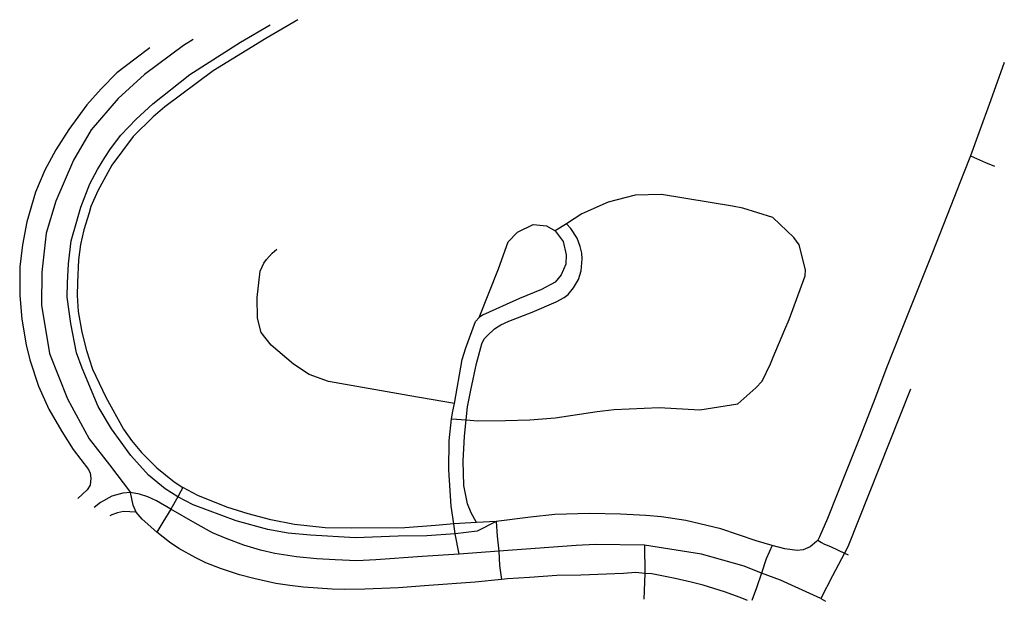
# Model space of a CAD drawing. Header units: metres. Extents: x 92353 to 92619, y 1600225 to 1600382.
import ezdxf

# ---------------------------------------------------------------- set-up
doc = ezdxf.new("R2010")
doc.units = ezdxf.units.M
doc.header["$LTSCALE"] = 25.4
doc.layers.add('elveg20.v_kartverket_255_veglenke', color=10, linetype='Continuous')

msp = doc.modelspace()

# ---------------------------------------------------------------- linework, layer by layer
at = {"layer": 'elveg20.v_kartverket_255_veglenke'}
for p, q in [((92500.47, 1600326.99, 112.28), (92497.47, 1600325.06, 112.24)), ((92469.45, 1600274.39, 108.94), (92473.43, 1600274.05, 108.94)), ((92395.58, 1600253.32, 112.34), (92393.63, 1600250, 113.4)), ((92476.19, 1600246.41, 106.6), (92470.05, 1600246, 107.12)), ((92470.46, 1600243.31, 106.96), (92470.05, 1600246, 107.12)), ((92481.48, 1600246.63, 106.18), (92476.19, 1600246.41, 106.6)), ((92481.48, 1600246.63, 106.18), (92481.78, 1600242.72, 107.12)), ((92471.56, 1600237.87, 107.83), (92470.46, 1600243.31, 106.96)), ((92481.78, 1600242.72, 107.12), (92482.2, 1600238.61, 107.17)), ((92521.57, 1600240.28, 104.14), (92521.64, 1600232.65, 104.38)), ((92556.01, 1600240.14, 102.22), (92554.44, 1600236.53, 102.09)), ((92571.99, 1600239.77, 101.29), (92575.54, 1600238.14, 101.08)), ((92482.2, 1600238.61, 107.17), (92471.56, 1600237.87, 107.83)), ((92482.2, 1600238.61, 107.17), (92482.46, 1600234.76, 107.01)), ((92554.44, 1600236.53, 102.09), (92553.14, 1600232.71, 101.87)), ((92575.54, 1600238.14, 101.08), (92576.56, 1600237.68, 101.06)), ((92521.64, 1600232.65, 104.38), (92521.36, 1600225.72, 104.43)), ((92553.14, 1600232.71, 101.87), (92551.79, 1600228.75, 101.74)), ((92569.18, 1600225.89, 100.54), (92570.41, 1600225.11, 100.47))]:
    msp.add_line(p, q, dxfattribs=at)
for points in [[(92395.58, 1600253.32, 112.34), (92392.13, 1600255.45, 112.88), (92387.64, 1600259.18, 113.31), (92382.91, 1600264.48, 113.77), (92377.64, 1600271.66, 114.42), (92374.03, 1600277.67, 114.91), (92369.72, 1600287.99, 115.55), (92368.24, 1600292.16, 115.91), (92366.65, 1600300.04, 116.5), (92365.69, 1600307.19, 116.93), (92365.81, 1600311.05, 117.23), (92366.01, 1600316.2, 117.47), (92366.78, 1600322.4, 117.93), (92368.27, 1600327.72, 118.31), (92369.38, 1600331.52, 118.58), (92371.83, 1600337.76, 118.79), (92373.86, 1600341.63, 119.23), (92375.89, 1600344.92, 119.44), (92377.41, 1600347.19, 119.71), (92380.17, 1600350.92, 119.9), (92384.29, 1600355.26, 120.34), (92388.78, 1600359.34, 120.75), (92398.83, 1600367.24, 121.8), (92412.48, 1600376, 122.99), (92420.47, 1600380.65, 123.7)], [(92427.93, 1600382.07, 124.4), (92419.31, 1600376.97, 123.68), (92405.09, 1600368.28, 122.53), (92392.04, 1600358.56, 121.25), (92388.93, 1600355.88, 120.84), (92383.54, 1600350.58, 120.09), (92377.72, 1600342.77, 119.4), (92373.94, 1600335.84, 118.88), (92372.07, 1600331.66, 118.62), (92371.58, 1600329.98, 118.49), (92370.2, 1600325.32, 118.16), (92369.27, 1600321.43, 117.86), (92368.74, 1600317.27, 117.5), (92368.5, 1600311.13, 117.09), (92368.39, 1600307.67, 116.76), (92368.65, 1600303.34, 116.52), (92369.6, 1600297.73, 116.11), (92370.9, 1600292.83, 115.83), (92372.56, 1600287.72, 115.42), (92376.14, 1600280.17, 114.82), (92380.93, 1600271.52, 114.21), (92383.06, 1600268.5, 114), (92385.78, 1600265.27, 113.71), (92389.88, 1600261.12, 113.28), (92394.58, 1600257.35, 112.79), (92396.89, 1600255.85, 112.6)], [(92399.73, 1600376.72, 122.63), (92397.08, 1600375.13, 122.4), (92386.57, 1600367.3, 121.36), (92379.47, 1600360.79, 120.67), (92372.16, 1600352.34, 119.77), (92367.39, 1600344.13, 119.43), (92362.59, 1600333.09, 118.58), (92360.04, 1600324.49, 118.17), (92358.8, 1600313.91, 117.36), (92358.79, 1600305.03, 116.93), (92360.88, 1600292.01, 116.24), (92365.73, 1600279.79, 115.16), (92371.63, 1600268.94, 114.55), (92377.08, 1600261.9, 113.99), (92382.75, 1600254.5, 114.46)], [(92388.01, 1600374.5, 122.1), (92383.95, 1600371.44, 121.77), (92379.1, 1600367.74, 121.38), (92374.89, 1600363.44, 121.02), (92371.03, 1600359.06, 120.54), (92366.16, 1600352.42, 120.18), (92362.59, 1600346.93, 119.66), (92359.65, 1600341.42, 119.41), (92357.13, 1600335.48, 119.07), (92354.83, 1600327.51, 118.6), (92353.58, 1600321.31, 118.41), (92352.94, 1600315.4, 118.1), (92352.86, 1600307.61, 117.57), (92353.44, 1600301.26, 117.27), (92354.58, 1600294.35, 116.91), (92355.6, 1600290.27, 116.68), (92357.98, 1600283.2, 116.18), (92360.76, 1600276.98, 115.82), (92364.26, 1600270.97, 115.49), (92367.33, 1600266.09, 115.16), (92371.43, 1600260.71, 114.66), (92371.92, 1600259.72, 114.63), (92372.07, 1600258.31, 114.6), (92371.87, 1600256.49, 114.43), (92371.06, 1600255.17, 114.43), (92368.59, 1600252.81, 114.43)], [(92618.73, 1600370.55, 105.26), (92615, 1600360.14, 105.15), (92611.84, 1600351.56, 105.13), (92609.56, 1600345.29, 105.09)], [(92609.56, 1600345.29, 105.09), (92607.68, 1600340.54, 105.16), (92603.31, 1600329.32, 105.05), (92599.18, 1600318.83, 104.95), (92595.19, 1600308.9, 104.7), (92591.1, 1600298.56, 104.22), (92586.78, 1600287.67, 103.91), (92583.94, 1600280.2, 103.72), (92579.64, 1600269.12, 103.28), (92576, 1600260.12, 102.84), (92571, 1600247.42, 102.32), (92568.78, 1600242.51, 102.17), (92568.34, 1600241.64, 102.09)], [(92609.56, 1600345.29, 105.09), (92613.66, 1600343.55, 104.78), (92616.07, 1600342.54, 104.81)], [(92473.43, 1600274.05, 108.94), (92476.61, 1600273.79, 108.94), (92484.02, 1600273.91, 108.64), (92490.62, 1600274.08, 108.24), (92497.49, 1600274.66, 108.14), (92508.8, 1600276.36, 107.74), (92513.37, 1600276.88, 107.54), (92525.56, 1600277.44, 107.14), (92536.53, 1600276.81, 107.14), (92546.74, 1600278.43, 107.24), (92551.65, 1600282.68, 107.24), (92553.33, 1600284.5, 107.34), (92555.6, 1600289.17, 107.44), (92556.27, 1600291.03, 107.44), (92559.46, 1600298.47, 107.84), (92560.67, 1600301.16, 107.94), (92564.95, 1600312.98, 108.64), (92565.04, 1600314.59, 108.94), (92563.36, 1600321.29, 109.44), (92561.92, 1600323.29, 109.64), (92556.23, 1600328.71, 110.04), (92548.13, 1600331.24, 110.74), (92545.29, 1600331.74, 110.94), (92526.13, 1600334.91, 111.74), (92519.03, 1600334.71, 112.04), (92511.74, 1600332.79, 112.24), (92504.65, 1600329.69, 112.34), (92500.47, 1600326.99, 112.28)], [(92473.43, 1600274.05, 108.94), (92473.77, 1600277.61, 108.17), (92474.65, 1600282.12, 108.56), (92476.17, 1600289.32, 109.04), (92477.61, 1600294.55, 109.34), (92478.29, 1600295.9, 109.39), (92479.09, 1600296.73, 109.51), (92481.07, 1600298.6, 109.66), (92482.74, 1600299.72, 109.71), (92484.95, 1600300.75, 109.79), (92491.27, 1600303.14, 110.16), (92497.69, 1600305.89, 110.68), (92499.86, 1600307.09, 110.83), (92500.92, 1600307.91, 110.88), (92502.41, 1600309.74, 110.92), (92503.74, 1600311.92, 111.01), (92504.43, 1600314.31, 111.09), (92504.76, 1600317.56, 111.16), (92504.66, 1600319.09, 111.22), (92504.22, 1600320.89, 111.24), (92503.37, 1600323.14, 111.59), (92501.68, 1600325.71, 112.03), (92500.47, 1600326.99, 112.28)], [(92476.95, 1600301.68, 110.74), (92482.14, 1600314.87, 111.54), (92484.76, 1600322.11, 111.94), (92487.24, 1600324.77, 112.14), (92491.52, 1600326.76, 112.24), (92495.15, 1600326.41, 112.24), (92497.47, 1600325.06, 112.24)], [(92497.47, 1600325.06, 112.24), (92499.6, 1600322.23, 112.14), (92500.45, 1600318.59, 112.14), (92500.29, 1600316.05, 111.94), (92499.09, 1600313.26, 111.84), (92497.43, 1600311.24, 111.64), (92493.75, 1600309.28, 111.44), (92487.81, 1600306.85, 111.14), (92477.81, 1600302.34, 110.84), (92476.95, 1600301.68, 110.74)], [(92418.3, 1600315.39, 113.47), (92418.78, 1600316.33, 113.68), (92419.47, 1600317.37, 113.86), (92421.03, 1600319.04, 114.05), (92422.25, 1600320.13, 114.24)], [(92470.27, 1600278.46, 109.24), (92458.18, 1600280.58, 108.7), (92436.27, 1600284.45, 109.35), (92430.98, 1600286.33, 109.5), (92426.76, 1600289.08, 109.75), (92420.79, 1600294.25, 110.35), (92418.02, 1600297.67, 110.7), (92417.1, 1600301.51, 111.2), (92416.96, 1600307.06, 112.15), (92417.82, 1600314.16, 113.3), (92418.3, 1600315.39, 113.47)], [(92470.27, 1600278.46, 109.24), (92472.34, 1600290.33, 110.04), (92473.32, 1600293.51, 110.24), (92475.92, 1600300.61, 110.64), (92476.95, 1600301.68, 110.74)], [(92593.38, 1600282.32, 102.85), (92576.51, 1600239.83, 101.34), (92575.54, 1600238.14, 101.08)], [(92469.45, 1600274.39, 108.94), (92469.81, 1600276.42, 109.04), (92470.27, 1600278.46, 109.24)], [(92470.05, 1600246, 107.12), (92469.41, 1600250.74, 107.94), (92468.72, 1600260.61, 108.34), (92468.87, 1600268.44, 108.84), (92469.45, 1600274.39, 108.94)], [(92476.19, 1600246.41, 106.6), (92474.81, 1600248.97, 106.79), (92473.81, 1600251.38, 107), (92472.81, 1600256.33, 107.25), (92472.65, 1600262.96, 107.58), (92472.96, 1600269.67, 107.94), (92473.43, 1600274.05, 108.94)], [(92396.89, 1600255.85, 112.6), (92396.4, 1600254.79, 112.6), (92395.58, 1600253.32, 112.34)], [(92470.05, 1600246, 107.12), (92465.13, 1600245.56, 107.17), (92456.87, 1600244.9, 107.95), (92442.42, 1600244.82, 108.92), (92435.38, 1600244.98, 109.3), (92427.04, 1600245.8, 109.98), (92420.7, 1600247.12, 110.47), (92414.51, 1600248.71, 111.06), (92408.75, 1600250.5, 111.55), (92400.94, 1600253.7, 112.25), (92396.89, 1600255.85, 112.6)], [(92382.75, 1600254.5, 114.46), (92380.7, 1600254.33, 114.61), (92377.72, 1600253.44, 114.71), (92374.7, 1600251.74, 114.85), (92373, 1600250.46, 114.88)], [(92384.35, 1600249.17, 114.35), (92383.5, 1600251.04, 114.34), (92382.75, 1600254.5, 114.46)], [(92393.63, 1600250, 113.4), (92389.82, 1600252.18, 113.76), (92387.49, 1600253.31, 114), (92385.24, 1600254.02, 114.16), (92382.75, 1600254.5, 114.46)], [(92470.46, 1600243.31, 106.96), (92462.79, 1600242.77, 107.27), (92455.09, 1600242.67, 107.84), (92443.51, 1600242.22, 108.92), (92431.39, 1600242.99, 109.67), (92425.35, 1600243.54, 110.11), (92419.82, 1600244.47, 110.47), (92411.35, 1600246.8, 111.23), (92399.69, 1600251.17, 112.27), (92395.58, 1600253.32, 112.34)], [(92393.63, 1600250, 113.4), (92391.48, 1600246.49, 113.07), (92389.85, 1600243.8, 112.84)], [(92471.56, 1600237.87, 107.83), (92461.53, 1600237.16, 108.51), (92449.01, 1600236.26, 109.42), (92443.9, 1600236.06, 109.94), (92438.09, 1600236.29, 110.22), (92433.09, 1600236.55, 110.49), (92427.59, 1600237.14, 110.87), (92421.75, 1600238.03, 111.32), (92417.92, 1600238.92, 111.57), (92413.35, 1600240.29, 111.77), (92408.57, 1600242.03, 112.11), (92404.96, 1600243.62, 112.45), (92400.28, 1600246.23, 112.91), (92393.63, 1600250, 113.4)], [(92384.35, 1600249.17, 114.35), (92380.87, 1600249.34, 113.69), (92379.31, 1600248.97, 113.85), (92377.71, 1600248.47, 113.96), (92377.22, 1600248.21, 114.03)], [(92389.85, 1600243.8, 112.84), (92385.9, 1600247.31, 113.88), (92384.35, 1600249.17, 114.35)], [(92556.01, 1600240.14, 102.22), (92551.76, 1600241.41, 102.48), (92542.14, 1600244.65, 103.13), (92532.76, 1600246.96, 103.66), (92526.13, 1600247.94, 104.14), (92521.94, 1600248.29, 104.4), (92515.12, 1600248.65, 104.89), (92506.75, 1600248.82, 105.48), (92497.37, 1600248.5, 106.03), (92490.82, 1600247.86, 106.47), (92481.48, 1600246.63, 106.18)], [(92481.48, 1600246.63, 106.18), (92476.43, 1600244.01, 106.56), (92470.46, 1600243.31, 106.96)], [(92482.93, 1600230.98, 107.2), (92475.85, 1600230.25, 107.71), (92463.32, 1600229.33, 108.67), (92455.13, 1600228.77, 109.3), (92446.04, 1600228.34, 110), (92440.69, 1600228.3, 110.32), (92437.24, 1600228.41, 110.54), (92429.51, 1600228.94, 111.15), (92425.84, 1600229.34, 111.38), (92422.04, 1600229.94, 111.65), (92416.05, 1600231.24, 112.1), (92412.17, 1600232.28, 112.34), (92407.08, 1600233.99, 112.69), (92403.11, 1600235.5, 113.07), (92400.39, 1600236.83, 113.29), (92395.81, 1600239.35, 113.68), (92393.28, 1600241.06, 113.33), (92389.85, 1600243.8, 112.84)], [(92521.57, 1600240.28, 104.14), (92508.32, 1600240.45, 105.24), (92503.13, 1600240.18, 105.74), (92482.2, 1600238.61, 107.17)], [(92553.14, 1600232.71, 101.87), (92548.52, 1600234.56, 102.14), (92536.96, 1600237.85, 103.14), (92521.57, 1600240.28, 104.14)], [(92568.34, 1600241.64, 102.09), (92567.99, 1600241.22, 102.09), (92566.31, 1600239.79, 101.95), (92564.43, 1600239.02, 101.94), (92562.8, 1600238.82, 101.93), (92559.46, 1600239.26, 101.97), (92556.01, 1600240.14, 102.22)], [(92568.34, 1600241.64, 102.09), (92569.34, 1600241.01, 101.99), (92570.02, 1600240.64, 101.9), (92571.99, 1600239.77, 101.29)], [(92575.54, 1600238.14, 101.08), (92572.36, 1600232.01, 100.81), (92569.18, 1600225.89, 100.54)], [(92482.46, 1600234.76, 107.01), (92482.81, 1600232.29, 107.14), (92482.93, 1600230.98, 107.2)], [(92521.64, 1600232.65, 104.38), (92519.27, 1600232.87, 104.48), (92515.92, 1600232.65, 104.78), (92504.4, 1600232.2, 105.6), (92497.92, 1600232.05, 106.14), (92490.55, 1600231.5, 106.64), (92484.56, 1600231.13, 107.09), (92482.93, 1600230.98, 107.2)], [(92549.42, 1600225.37, 102), (92547.36, 1600226.14, 102.15), (92543.13, 1600227.66, 102.45), (92537.41, 1600229.46, 102.88), (92534.18, 1600230.25, 103.21), (92529.86, 1600231.26, 103.57), (92523.59, 1600232.49, 104.29), (92521.64, 1600232.65, 104.38)], [(92569.18, 1600225.89, 100.54), (92558.3, 1600230.84, 101.54), (92553.14, 1600232.71, 101.87)], [(92551.79, 1600228.75, 101.74), (92550.9, 1600226.31, 101.96), (92550.54, 1600225.36, 101.94)]]:
    msp.add_polyline3d(points, dxfattribs=at)

doc.saveas('drawing.dxf')
